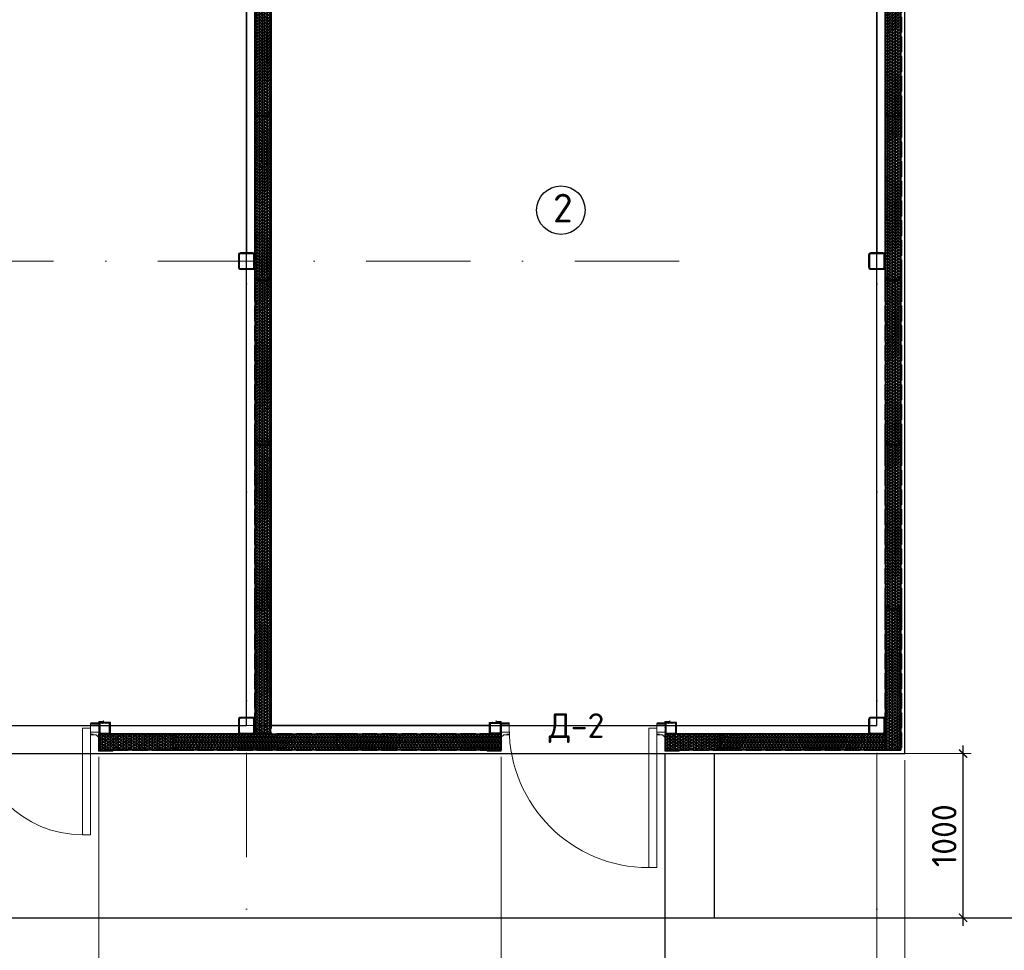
# Model space of a CAD drawing. Header units: millimetres. Extents: x 2842173 to 10151342, y -218675 to 375325.
# Tile 90 of 105: x 2941001 to 2952999, y 219812 to 231150. Entities that reach past the tile are written whole.
import ezdxf
from ezdxf.enums import TextEntityAlignment as Align

# ---------------------------------------------------------------- set-up
doc = ezdxf.new("R2010")
doc.units = ezdxf.units.MM
doc.linetypes.add('DASHDOTX2', pattern=[50.8, 25.4, -12.7, 0, -12.7])
doc.layers.get('Defpoints').update_dxf_attribs({"color": 255})
doc.layers.add('.', color=7, linetype='Continuous', lineweight=15)
doc.layers.add('Двери ArchiCAD_Ном_пера__3', color=7, linetype='Continuous', lineweight=18, true_color=0xff6600)
doc.layers.add('Линии_Ном._пера__8', color=7, linetype='Continuous', lineweight=15, true_color=0xa80f02)
doc.styles.add('geniso', font='geniso.shx', dxfattribs={"height": 250})
doc.styles.add('Islom', font='isocpeur.ttf')
doc.styles.add('ГОСТ300', font='isocpeur.ttf')
doc.styles.add('Оси', font='isocpeui.ttf')
doc.dimstyles.new('ГОСТ 50', dxfattribs={"dimtxt": 300, "dimasz": 100, "dimexe": 100, "dimexo": 80, "dimgap": 80, "dimtad": 1, "dimdec": 0, "dimlfac": 0.5, "dimtxsty": 'ГОСТ300', "dimblk": 'ARCHTICK', "dimcen": 50, "dimdle": 100, "dimadec": 0, "dimazin": 0, "dimtfac": 1, "dimtdec": 0, "dimtmove": 0, "dimatfit": 3, "dimldrblk": 'ARCHTICK', "dimfxl": 1, "dimlwe": 9, "dimarcsym": 0})
pattern_1 = [(0, (11262055.141, 930292.151), (0, 15.875), []), (60, (11262055.141, 930292.151), (-13.748153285, 7.9375), []), (120, (11262055.141, 930292.151), (-13.748153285, -7.9375), [])]

# ---------------------------------------------------------------- blocks, each defined once
blk = doc.blocks.new('100x100st')
at = {"layer": '.'}
h = blk.add_hatch(dxfattribs=at)
h.set_pattern_fill('ANSI38', color=256)
h.set_pattern_definition([(45, (2935867.633, 213515.1553), (-2.245064, 2.245064), []), (135, (2935867.633, 213515.1553), (-6.73519, 2.245064), [7.9375, -4.7625])])
h.paths.add_polyline_path([(2935954.1, 213615.2), (2935881.1, 213615.2, 0.414214), (2935867.6, 213601.7), (2935867.6, 213528.7, 0.414214), (2935881.1, 213515.2), (2935954.1, 213515.2, 0.414214), (2935967.6, 213528.7), (2935967.6, 213601.7, 0.414214)])
h.paths.add_polyline_path([(2935954.1, 213610.2, -0.414214), (2935962.6, 213601.7), (2935962.6, 213528.7, -0.414214), (2935954.1, 213520.2), (2935881.1, 213520.2, -0.414214), (2935872.6, 213528.7), (2935872.6, 213601.7, -0.414214), (2935881.1, 213610.2)], flags=16)
at = {"color": 0, "linetype": 'ByBlock', "lineweight": 30}
blk.add_lwpolyline([(2935881.1, 213515.2), (2935954.1, 213515.2, 0.414214), (2935967.6, 213528.7), (2935967.6, 213601.7, 0.414214), (2935954.1, 213615.2), (2935881.1, 213615.2, 0.414214), (2935867.6, 213601.7), (2935867.6, 213528.7, 0.414214), (2935881.1, 213515.2, 0.414214)], format="xyb", dxfattribs=at)
blk.add_lwpolyline([(2935881.1, 213520.2), (2935954.1, 213520.2, 0.414214), (2935962.6, 213528.7), (2935962.6, 213601.7, 0.414214), (2935954.1, 213610.2), (2935881.1, 213610.2, 0.414214), (2935872.6, 213601.7), (2935872.6, 213528.7, 0.414214)], format="xyb", close=True, dxfattribs=at)
blk = doc.blocks.new('1000X')
at = {"ltscale": 6}
h = blk.add_hatch(dxfattribs=at)
h.set_pattern_fill('NET3', color=5, scale=5, style=0)
h.set_pattern_definition(pattern_1)
h.paths.add_polyline_path([(11723784.4, 363939.8), (11723780.9, 363936.2), (11723760.9, 363936.2), (11723757.3, 363939.8), (11723664.4, 363939.8), (11723660.9, 363936.2), (11723640.9, 363936.2), (11723637.3, 363939.8), (11723544.4, 363939.8), (11723540.9, 363936.2), (11723520.9, 363936.2), (11723517.3, 363939.8), (11723424.4, 363939.8), (11723420.9, 363936.2), (11723400.9, 363936.2), (11723397.3, 363939.8), (11723271.1, 363939.8), (11723271.1, 363931.8), (11723291.5, 363928.1), (11723291.5, 363920.1), (11723271.1, 363920.1), (11723271.1, 363859.4), (11723291.5, 363859.4), (11723291.5, 363851.4), (11723271.1, 363847.8), (11723271.1, 363839.8), (11723397.3, 363839.8), (11723400.9, 363843.3), (11723420.9, 363843.3), (11723424.4, 363839.8), (11723517.3, 363839.8), (11723520.9, 363843.3), (11723540.9, 363843.3), (11723544.4, 363839.8), (11723637.3, 363839.8), (11723640.9, 363843.3), (11723660.9, 363843.3), (11723664.4, 363839.8), (11723757.3, 363839.8), (11723760.9, 363843.3), (11723780.9, 363843.3), (11723784.4, 363839.8), (11723877.3, 363839.8), (11723880.9, 363843.3), (11723900.9, 363843.3), (11723904.4, 363839.8), (11723997.3, 363839.8), (11724000.9, 363843.3), (11724020.9, 363843.3), (11724024.4, 363839.8), (11724117.3, 363839.8), (11724120.9, 363843.3), (11724140.9, 363843.3), (11724144.4, 363839.8), (11724270.9, 363839.8), (11724270.9, 363847.8), (11724270.9, 363851.4), (11724270.9, 363859.4), (11724270.9, 363920.1), (11724270.9, 363928.1), (11724270.9, 363931.8), (11724270.9, 363939.8), (11724144.4, 363939.8), (11724140.9, 363936.2), (11724120.9, 363936.2), (11724117.3, 363939.8), (11724024.4, 363939.8), (11724020.9, 363936.2), (11724000.9, 363936.2), (11723997.3, 363939.8), (11723904.4, 363939.8), (11723900.9, 363936.2), (11723880.9, 363936.2), (11723877.3, 363939.8)])
at = {"color": 5, "lineweight": 35, "ltscale": 6}
blk.add_lwpolyline([(11723271.1, 363939.8), (11723397.3, 363939.8), (11723400.9, 363936.2), (11723420.9, 363936.2), (11723424.4, 363939.8), (11723517.3, 363939.8), (11723520.9, 363936.2), (11723540.9, 363936.2), (11723544.4, 363939.8), (11723637.3, 363939.8), (11723640.9, 363936.2), (11723660.9, 363936.2), (11723664.4, 363939.8), (11723757.3, 363939.8), (11723760.9, 363936.2), (11723780.9, 363936.2), (11723784.4, 363939.8), (11723877.3, 363939.8), (11723880.9, 363936.2), (11723900.9, 363936.2), (11723904.4, 363939.8), (11723997.3, 363939.8), (11724000.9, 363936.2), (11724020.9, 363936.2), (11724024.4, 363939.8), (11724117.3, 363939.8), (11724120.9, 363936.2), (11724140.9, 363936.2), (11724144.4, 363939.8), (11724270.9, 363939.8), (11724270.9, 363931.8), (11724270.9, 363928.1), (11724270.9, 363920.1), (11724270.9, 363920.1), (11724270.9, 363859.4), (11724270.9, 363859.4), (11724270.9, 363851.4), (11724270.9, 363847.8), (11724270.9, 363839.8), (11724144.4, 363839.8), (11724140.9, 363843.3), (11724120.9, 363843.3), (11724117.3, 363839.8), (11724024.4, 363839.8), (11724020.9, 363843.3), (11724000.9, 363843.3), (11723997.3, 363839.8), (11723904.4, 363839.8), (11723900.9, 363843.3), (11723880.9, 363843.3), (11723877.3, 363839.8), (11723784.4, 363839.8), (11723780.9, 363843.3), (11723760.9, 363843.3), (11723757.3, 363839.8), (11723664.4, 363839.8), (11723660.9, 363843.3), (11723640.9, 363843.3), (11723637.3, 363839.8), (11723544.4, 363839.8), (11723540.9, 363843.3), (11723520.9, 363843.3), (11723517.3, 363839.8), (11723424.4, 363839.8), (11723420.9, 363843.3), (11723400.9, 363843.3), (11723397.3, 363839.8), (11723271.1, 363839.8), (11723271.1, 363847.8), (11723291.5, 363851.4), (11723291.5, 363859.4), (11723271.1, 363859.4), (11723271.1, 363920.1), (11723291.5, 363920.1), (11723291.5, 363928.1), (11723271.1, 363931.8), (11723271.1, 363939.8)], dxfattribs=at)
blk = doc.blocks.new('hgf')
at = {"ltscale": 6}
h = blk.add_hatch(dxfattribs=at)
h.set_pattern_fill('NET3', color=5, scale=5, style=0)
h.set_pattern_definition(pattern_1)
h.paths.add_polyline_path([(2935767.6, 221211.6), (2935767.6, 221118.7), (2935778.7, 221118.7), (2935782.3, 221115.2), (2935875.2, 221115.2), (2935878.7, 221118.7), (2935898.7, 221118.7), (2935902.3, 221115.2), (2935995.2, 221115.2), (2935998.7, 221118.7), (2936018.7, 221118.7), (2936022.3, 221115.2), (2936115.2, 221115.2), (2936118.7, 221118.7), (2936138.7, 221118.7), (2936142.3, 221115.2), (2936235.2, 221115.2), (2936238.7, 221118.7), (2936258.7, 221118.7), (2936262.3, 221115.2), (2936355.2, 221115.2), (2936358.7, 221118.7), (2936378.7, 221118.7), (2936382.3, 221115.2), (2936475.2, 221115.2), (2936478.7, 221118.7), (2936498.7, 221118.7), (2936502.3, 221115.2), (2936628.7, 221115.2), (2936628.7, 221215.2), (2936502.3, 221215.2), (2936498.7, 221211.6), (2936478.7, 221211.6), (2936475.2, 221215.2), (2936382.3, 221215.2), (2936378.7, 221211.6), (2936358.7, 221211.6), (2936355.2, 221215.2), (2936262.3, 221215.2), (2936258.7, 221211.6), (2936238.7, 221211.6), (2936235.2, 221215.2), (2936142.3, 221215.2), (2936138.7, 221211.6), (2936118.7, 221211.6), (2936115.2, 221215.2), (2936022.3, 221215.2), (2936018.7, 221211.6), (2935998.7, 221211.6), (2935995.2, 221215.2), (2935902.3, 221215.2), (2935898.7, 221211.6), (2935878.7, 221211.6), (2935875.2, 221215.2), (2935782.3, 221215.2), (2935778.7, 221211.6)])
at = {"color": 5, "lineweight": 35, "ltscale": 6}
blk.add_lwpolyline([(2935767.6, 221118.7), (2935778.7, 221118.7), (2935782.3, 221115.2), (2935875.2, 221115.2), (2935878.7, 221118.7), (2935898.7, 221118.7), (2935902.3, 221115.2), (2935995.2, 221115.2), (2935998.7, 221118.7), (2936018.7, 221118.7), (2936022.3, 221115.2), (2936115.2, 221115.2), (2936118.7, 221118.7), (2936138.7, 221118.7), (2936142.3, 221115.2), (2936235.2, 221115.2), (2936238.7, 221118.7), (2936258.7, 221118.7), (2936262.3, 221115.2), (2936355.2, 221115.2), (2936358.7, 221118.7), (2936378.7, 221118.7), (2936382.3, 221115.2), (2936475.2, 221115.2), (2936478.7, 221118.7), (2936498.7, 221118.7), (2936502.3, 221115.2), (2936628.7, 221115.2), (2936628.7, 221123.2), (2936628.7, 221126.8), (2936628.7, 221134.8), (2936628.7, 221134.8), (2936628.7, 221195.5), (2936628.7, 221195.5), (2936628.7, 221203.5), (2936628.7, 221207.2), (2936628.7, 221215.2), (2936502.3, 221215.2), (2936498.7, 221211.6), (2936478.7, 221211.6), (2936475.2, 221215.2), (2936382.3, 221215.2), (2936378.7, 221211.6), (2936358.7, 221211.6), (2936355.2, 221215.2), (2936262.3, 221215.2), (2936258.7, 221211.6), (2936238.7, 221211.6), (2936235.2, 221215.2), (2936142.3, 221215.2), (2936138.7, 221211.6), (2936118.7, 221211.6), (2936115.2, 221215.2), (2936022.3, 221215.2), (2936018.7, 221211.6), (2935998.7, 221211.6), (2935995.2, 221215.2), (2935902.3, 221215.2), (2935898.7, 221211.6), (2935878.7, 221211.6), (2935875.2, 221215.2), (2935782.3, 221215.2), (2935778.7, 221211.6), (2935767.6, 221211.6), (2935767.6, 221118.7)], dxfattribs=at)
blk = doc.blocks.new('sdf')
at = {"ltscale": 6}
h = blk.add_hatch(dxfattribs=at)
h.set_pattern_fill('NET3', color=5, scale=5, style=0)
h.set_pattern_definition([(0, (2451590.319, 808502.667), (0, 15.875), []), (60, (2451590.319, 808502.667), (-13.7481533, 7.9375), []), (120, (2451590.319, 808502.667), (-13.7481533, -7.9375), [])])
h.paths.add_polyline_path([(2936225, 214854.9), (2936125, 214854.9), (2936125, 214829.1), (2936128.6, 214825.6), (2936128.6, 214805.6), (2936125, 214802), (2936125, 214709.1), (2936128.6, 214705.6), (2936128.6, 214685.6), (2936125, 214682), (2936125, 214589.1), (2936128.6, 214585.6), (2936128.6, 214565.6), (2936125, 214562), (2936125, 214515), (2936225, 214515), (2936225, 214562), (2936221.5, 214565.6), (2936221.5, 214585.6), (2936225, 214589.1), (2936225, 214682), (2936221.5, 214685.6), (2936221.5, 214705.6), (2936225, 214709.1), (2936225, 214802), (2936221.5, 214805.6), (2936221.5, 214825.6), (2936225, 214829.1)])
at = {"color": 5, "lineweight": 35, "ltscale": 6}
blk.add_lwpolyline([(2936125, 214854.9), (2936125, 214829.1), (2936128.6, 214825.6), (2936128.6, 214805.6), (2936125, 214802), (2936125, 214709.1), (2936128.6, 214705.6), (2936128.6, 214685.6), (2936125, 214682), (2936125, 214589.1), (2936128.6, 214585.6), (2936128.6, 214565.6), (2936125, 214562), (2936125, 214515), (2936225, 214515), (2936225, 214562), (2936221.5, 214565.6), (2936221.5, 214585.6), (2936225, 214589.1), (2936225, 214682), (2936221.5, 214685.6), (2936221.5, 214705.6), (2936225, 214709.1), (2936225, 214802), (2936221.5, 214805.6), (2936221.5, 214825.6), (2936225, 214829.1), (2936225, 214854.9), (2936125, 214854.9)], dxfattribs=at)
blk = doc.blocks.new('erghj')
at = {"ltscale": 6}
h = blk.add_hatch(dxfattribs=at)
h.set_pattern_fill('NET3', color=5, scale=5, style=0)
h.set_pattern_definition(pattern_1)
h.paths.add_polyline_path([(2936582.8, 218305.1), (2936482.8, 218305.1), (2936482.8, 218248.1), (2936486.4, 218244.5), (2936486.4, 218224.5), (2936482.8, 218221), (2936482.8, 218128.1), (2936486.4, 218124.5), (2936486.4, 218104.5), (2936482.8, 218101), (2936482.8, 218008.1), (2936486.4, 218004.5), (2936486.4, 217984.5), (2936482.8, 217981), (2936482.8, 217854.5), (2936582.8, 217854.5), (2936582.8, 217981), (2936579.3, 217984.5), (2936579.3, 218004.5), (2936582.8, 218008.1), (2936582.8, 218101), (2936579.3, 218104.5), (2936579.3, 218124.5), (2936582.8, 218128.1), (2936582.8, 218221), (2936579.3, 218224.5), (2936579.3, 218244.5), (2936582.8, 218248.1)])
at = {"color": 5, "lineweight": 35, "ltscale": 6}
blk.add_lwpolyline([(2936482.8, 218305.1), (2936482.8, 218248.1), (2936486.4, 218244.5), (2936486.4, 218224.5), (2936482.8, 218221), (2936482.8, 218128.1), (2936486.4, 218124.5), (2936486.4, 218104.5), (2936482.8, 218101), (2936482.8, 218008.1), (2936486.4, 218004.5), (2936486.4, 217984.5), (2936482.8, 217981), (2936482.8, 217854.5), (2936490.8, 217854.5), (2936494.5, 217854.5), (2936502.5, 217854.5), (2936502.5, 217854.5), (2936563.2, 217854.5), (2936563.2, 217854.5), (2936571.2, 217854.5), (2936574.8, 217854.5), (2936582.8, 217854.5), (2936582.8, 217981), (2936579.3, 217984.5), (2936579.3, 218004.5), (2936582.8, 218008.1), (2936582.8, 218101), (2936579.3, 218104.5), (2936579.3, 218124.5), (2936582.8, 218128.1), (2936582.8, 218221), (2936579.3, 218224.5), (2936579.3, 218244.5), (2936582.8, 218248.1), (2936582.8, 218305.1), (2936482.8, 218305.1)], dxfattribs=at)
blk = doc.blocks.new('ewretrykhjk')
at = {"ltscale": 6}
h = blk.add_hatch(dxfattribs=at)
h.set_pattern_fill('NET3', color=5, scale=5, style=0)
h.set_pattern_definition([(0, (11261073.56, 926432.168), (0, 15.875), []), (60, (11261073.56, 926432.168), (-13.748153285, 7.9375), []), (120, (11261073.56, 926432.168), (-13.748153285, -7.9375), [])])
h.paths.add_polyline_path([(2934886.1, 217355.2), (2934886.1, 217255.2), (2934893.6, 217255.2), (2934897.2, 217258.7), (2934917.2, 217258.7), (2934920.7, 217255.2), (2935013.6, 217255.2), (2935017.2, 217258.7), (2935037.2, 217258.7), (2935040.7, 217255.2), (2935133.6, 217255.2), (2935137.2, 217258.7), (2935157.2, 217258.7), (2935160.7, 217255.2), (2935253.6, 217255.2), (2935257.2, 217258.7), (2935277.2, 217258.7), (2935280.7, 217255.2), (2935373.6, 217255.2), (2935377.2, 217258.7), (2935397.2, 217258.7), (2935400.7, 217255.2), (2935493.6, 217255.2), (2935497.2, 217258.7), (2935517.2, 217258.7), (2935520.7, 217255.2), (2935647.2, 217255.2), (2935647.2, 217355.2), (2935520.7, 217355.2), (2935517.2, 217351.6), (2935497.2, 217351.6), (2935493.6, 217355.2), (2935400.7, 217355.2), (2935397.2, 217351.6), (2935377.2, 217351.6), (2935373.6, 217355.2), (2935280.7, 217355.2), (2935277.2, 217351.6), (2935257.2, 217351.6), (2935253.6, 217355.2), (2935160.7, 217355.2), (2935157.2, 217351.6), (2935137.2, 217351.6), (2935133.6, 217355.2), (2935040.7, 217355.2), (2935037.2, 217351.6), (2935017.2, 217351.6), (2935013.6, 217355.2), (2934920.7, 217355.2), (2934917.2, 217351.6), (2934897.2, 217351.6), (2934893.6, 217355.2)])
at = {"color": 5, "lineweight": 35, "ltscale": 6}
blk.add_lwpolyline([(2934886.1, 217255.2), (2934893.6, 217255.2), (2934897.2, 217258.7), (2934917.2, 217258.7), (2934920.7, 217255.2), (2935013.6, 217255.2), (2935017.2, 217258.7), (2935037.2, 217258.7), (2935040.7, 217255.2), (2935133.6, 217255.2), (2935137.2, 217258.7), (2935157.2, 217258.7), (2935160.7, 217255.2), (2935253.6, 217255.2), (2935257.2, 217258.7), (2935277.2, 217258.7), (2935280.7, 217255.2), (2935373.6, 217255.2), (2935377.2, 217258.7), (2935397.2, 217258.7), (2935400.7, 217255.2), (2935493.6, 217255.2), (2935497.2, 217258.7), (2935517.2, 217258.7), (2935520.7, 217255.2), (2935647.2, 217255.2), (2935647.2, 217263.2), (2935647.2, 217266.8), (2935647.2, 217274.8), (2935647.2, 217274.8), (2935647.2, 217335.5), (2935647.2, 217335.5), (2935647.2, 217343.5), (2935647.2, 217347.2), (2935647.2, 217355.2), (2935520.7, 217355.2), (2935517.2, 217351.6), (2935497.2, 217351.6), (2935493.6, 217355.2), (2935400.7, 217355.2), (2935397.2, 217351.6), (2935377.2, 217351.6), (2935373.6, 217355.2), (2935280.7, 217355.2), (2935277.2, 217351.6), (2935257.2, 217351.6), (2935253.6, 217355.2), (2935160.7, 217355.2), (2935157.2, 217351.6), (2935137.2, 217351.6), (2935133.6, 217355.2), (2935040.7, 217355.2), (2935037.2, 217351.6), (2935017.2, 217351.6), (2935013.6, 217355.2), (2934920.7, 217355.2), (2934917.2, 217351.6), (2934897.2, 217351.6), (2934893.6, 217355.2), (2934886.1, 217355.2), (2934886.1, 217255.2)], dxfattribs=at)
blk = doc.blocks.new('ret')
at = {"layer": 'Линии_Ном._пера__8', "color": 14, "linetype": 'Continuous', "lineweight": 15, "true_color": 0xa80f02}
for p, q in [((1393333.9, -384960.6), (1393333.9, -384970.4)), ((1393333.9, -384970.4), (1393381.1, -384970.4)), ((1393334.8, -384959.6), (1393334.8, -384969.5)), ((1393334.8, -384969.5), (1393381.1, -384969.5)), ((1393381.1, -384973.8), (1393368.5, -384973.8)), ((1393368.5, -384973.8), (1393368.5, -384974.8)), ((1393368.5, -384974.8), (1393381.1, -384974.8)), ((1393350.3, -385041.7), (1393334.7, -385055.7)), ((1393334.7, -385055.7), (1393350.3, -385041.7)), ((1393335.4, -385056.7), (1393351, -385042.7)), ((1393350.3, -385041.7), (1393380.9, -385041.7)), ((1393351, -385042.7), (1393380.9, -385042.7)), ((1393368.3, -385038.3), (1393368.3, -385037.4)), ((1393368.3, -385037.4), (1393380.9, -385037.4)), ((1393380.9, -385038.3), (1393368.3, -385038.3)), ((1393251.9, -385136.9), (1393264.4, -385136.9)), ((1393251.9, -385137.8), (1393264.4, -385137.8)), ((1393264.4, -385136.9), (1393264.4, -385137.8))]:
    blk.add_line(p, q, dxfattribs=at)
for points in [[(1393334.8, -384959.6), (1393314.8, -384959.6), (1393303.3, -384956.2), (1393310, -384962.2)], [(1393333.9, -384960.6), (1393314.5, -384960.6), (1393307.3, -384958.4), (1393310.7, -384961.5)], [(1393310, -384962.2), (1393310.7, -384961.5)]]:
    blk.add_lwpolyline(points, dxfattribs=at)
for points in [[(1393334.7, -385055.7), (1393334.7, -385135.2, -0.414214), (1393328.7, -385141.2), (1393251.9, -385141.2)], [(1393335.7, -385055.7), (1393335.7, -385136.2, -0.414214), (1393329.7, -385142.2), (1393251.9, -385142.2)]]:
    blk.add_lwpolyline(points, format="xyb", dxfattribs=at)
for centre, radius, start, end in [((1393381.1, -384972.1), 2.66, 270.20935, 90.1709), ((1393381.1, -384972.1), 1.69, 270.81419, 89.18581), ((1393380.9, -385040), 2.66, 269.8291, 89.79065), ((1393380.9, -385040), 1.69, 270.70772, 89.18581), ((1393251.9, -385139.5), 2.66, 90.20935, 270.1709), ((1393251.9, -385139.5), 1.69, 90.81419, 269.29228)]:
    blk.add_arc(centre, radius, start, end, dxfattribs=at)
blk = doc.blocks.new('S60X100')
at = {"layer": '.', "linetype": 'ByBlock', "lineweight": 25, "ltscale": 50, "transparency": 33554684}
h = blk.add_hatch(dxfattribs=at)
h.set_pattern_fill('CORK', color=0, angle=45)
h.set_pattern_definition([(45, (-4352.027, 6979.1657), (-2.24506403, 2.24506403), []), (180, (-4349.782, 6979.166), (-9e-16, -8.98026), [4.49013, -4.49013]), (180, (-4349.221, 6979.727), (-9e-16, -8.98026), [4.49013, -4.49013]), (180, (-4348.659, 6980.288), (-9e-16, -8.98026), [4.49013, -4.49013])])
h.paths.add_polyline_path([(1400103.8, -385118), (1400033.8, -385118), (1400033.8, -385188), (1400103.8, -385188)])
h.paths.add_polyline_path([(1400098.8, -385123), (1400098.8, -385183), (1400038.8, -385183), (1400038.8, -385123)], flags=16)
at = {"color": 250, "linetype": 'Continuous', "lineweight": 30, "ltscale": 15}
for points in [[(1400103.8, -385118), (1400033.8, -385118), (1400033.8, -385188), (1400103.8, -385188)], [(1400098.8, -385123), (1400038.8, -385123), (1400038.8, -385183), (1400098.8, -385183)]]:
    blk.add_lwpolyline(points, close=True, dxfattribs=at)
blk = doc.blocks.new('*U147')
at = {"ltscale": 2}
for p, q in [((900, 0), (900, -850)), ((950, 0), (900, 0)), ((950, 0), (950, -850)), ((900, -850), (950, -850))]:
    blk.add_line(p, q, dxfattribs=at)
for points in [[(0, -25), (50, -25), (50, 25), (0, 25)], [(950, -25), (1000, -25), (1000, 25), (950, 25)]]:
    blk.add_lwpolyline(points, close=True, dxfattribs=at)
blk.add_arc((900, 0), 850, 180, 270, dxfattribs=at)
blk = doc.blocks.new('*U150')
at = {"ltscale": 2}
for p, q in [((50, 0), (50, 650)), ((100, 650), (50, 650)), ((100, 0), (100, 650)), ((1400, 0), (1400, 650)), ((1400, 650), (1450, 650)), ((1450, 0), (1450, 650)), ((1450, 0), (1400, 0)), ((100, 0), (50, 0))]:
    blk.add_line(p, q, dxfattribs=at)
for points in [[(0, 25), (50, 25), (50, -25), (0, -25)], [(1450, 25), (1500, 25), (1500, -25), (1450, -25)]]:
    blk.add_lwpolyline(points, close=True, dxfattribs=at)
for centre, start, end in [((100, 0), 0.00133, 90.00133), ((1400, 0), 90.00133, 180.00133)]:
    blk.add_arc(centre, 650, start, end, dxfattribs=at)
blk = doc.blocks.new('*U152')
at = {"color": 0, "linetype": 'DASHDOTX2', "lineweight": -2, "ltscale": 50}
blk.add_line((0, 1209), (0, 17894), dxfattribs=at)
at = {"style": 'Оси'}
blk.add_attdef('OS1', text='', height=450, rotation=90, dxfattribs=at).set_placement((0, -44), align=Align.MIDDLE_CENTER)
blk = doc.blocks.new('*U154')
at = {"color": 0, "linetype": 'DASHDOTX2', "lineweight": -2, "ltscale": 50}
blk.add_line((0, 1209), (0, 16299), dxfattribs=at)
at = {"color": 0, "linetype": 'DASHDOTX2', "lineweight": -2, "ltscale": 30}
blk.add_lwpolyline([(0, 400), (0, 1209)], dxfattribs=at)
at = {"color": 0, "linetype": 'Continuous', "lineweight": -2}
blk.add_circle((0, 0), 400, dxfattribs=at)
at = {"style": 'Оси'}
blk.add_attdef('OS1', text='', height=450, dxfattribs=at).set_placement((-44, 0), align=Align.MIDDLE_CENTER)
blk = doc.blocks.new('*U151')
at = {"color": 0, "linetype": 'DASHDOTX2', "lineweight": -2, "ltscale": 50}
blk.add_line((0, 1209), (0, 16286), dxfattribs=at)
at = {"color": 0, "linetype": 'DASHDOTX2', "lineweight": -2, "ltscale": 30}
blk.add_lwpolyline([(0, 400), (0, 1209)], dxfattribs=at)
at = {"color": 0, "linetype": 'Continuous', "lineweight": -2}
blk.add_circle((0, 0), 400, dxfattribs=at)
at = {"style": 'Оси'}
blk.add_attdef('OS1', text='', height=450, dxfattribs=at).set_placement((-44, 0), align=Align.MIDDLE_CENTER)
blk = doc.blocks.new('_ArchTick')
at = {"color": 0, "linetype": 'ByBlock', "const_width": 0.15}
blk.add_lwpolyline([(-0.5, -0.5), (0.5, 0.5)], dxfattribs=at)
blk = doc.blocks.new('*D440')
at = {"color": 0, "lineweight": 9, "transparency": 16777216}
for p, q in [((2938966, 222169), (2938966, 217715)), ((2941966, 222169), (2941966, 217715))]:
    blk.add_line(p, q, dxfattribs=at)
at = {"color": 0, "lineweight": -2, "transparency": 16777216}
blk.add_line((2938866, 217815), (2942066, 217815), dxfattribs=at)
at = {"layer": 'Defpoints', "color": 0, "transparency": 16777216}
for p in [(2938966, 222249), (2941966, 222249), (2941966, 217815)]:
    blk.add_point(p, dxfattribs=at)
at = {"color": 0, "lineweight": -2, "transparency": 16777216, "xscale": 100, "yscale": 100, "zscale": 100, "rotation": 180}
blk.add_blockref('_ArchTick', (2938966, 217815), dxfattribs=at)
at = {"color": 0, "lineweight": -2, "transparency": 16777216, "xscale": 100, "yscale": 100, "zscale": 100}
blk.add_blockref('_ArchTick', (2941966, 217815), dxfattribs=at)
at = {"color": 0, "transparency": 16777216, "insert": (2940466, 218045), "char_height": 300, "attachment_point": 5, "style": 'ГОСТ300'}
blk.add_mtext('1500', dxfattribs=at)
blk = doc.blocks.new('*D441')
at = {"color": 0, "lineweight": 9, "transparency": 16777216}
for p, q in [((2941966, 222169), (2941966, 217715)), ((2946866, 222169), (2946866, 217715))]:
    blk.add_line(p, q, dxfattribs=at)
at = {"color": 0, "lineweight": -2, "transparency": 16777216}
blk.add_line((2941866, 217815), (2946966, 217815), dxfattribs=at)
at = {"layer": 'Defpoints', "color": 0, "transparency": 16777216}
for p in [(2941966, 222249), (2946866, 222249), (2946866, 217815)]:
    blk.add_point(p, dxfattribs=at)
at = {"color": 0, "lineweight": -2, "transparency": 16777216, "xscale": 100, "yscale": 100, "zscale": 100, "rotation": 180}
blk.add_blockref('_ArchTick', (2941966, 217815), dxfattribs=at)
at = {"color": 0, "lineweight": -2, "transparency": 16777216, "xscale": 100, "yscale": 100, "zscale": 100}
blk.add_blockref('_ArchTick', (2946866, 217815), dxfattribs=at)
at = {"color": 0, "transparency": 16777216, "insert": (2944416, 218045), "char_height": 300, "attachment_point": 5, "style": 'ГОСТ300'}
blk.add_mtext('2450', dxfattribs=at)
blk = doc.blocks.new('*D442')
at = {"color": 0, "lineweight": 9, "transparency": 16777216}
for p, q in [((2946866, 222169), (2946866, 217715)), ((2948866, 222169), (2948866, 217715))]:
    blk.add_line(p, q, dxfattribs=at)
at = {"color": 0, "lineweight": -2, "transparency": 16777216}
blk.add_line((2946766, 217815), (2948966, 217815), dxfattribs=at)
at = {"layer": 'Defpoints', "color": 0, "transparency": 16777216}
for p in [(2946866, 222249), (2948866, 222249), (2948866, 217815)]:
    blk.add_point(p, dxfattribs=at)
at = {"color": 0, "lineweight": -2, "transparency": 16777216, "xscale": 100, "yscale": 100, "zscale": 100, "rotation": 180}
blk.add_blockref('_ArchTick', (2946866, 217815), dxfattribs=at)
at = {"color": 0, "lineweight": -2, "transparency": 16777216, "xscale": 100, "yscale": 100, "zscale": 100}
blk.add_blockref('_ArchTick', (2948866, 217815), dxfattribs=at)
at = {"color": 0, "transparency": 16777216, "insert": (2947866, 218045), "char_height": 300, "attachment_point": 5, "style": 'ГОСТ300'}
blk.add_mtext('1000', dxfattribs=at)
blk = doc.blocks.new('*D443')
at = {"color": 0, "lineweight": 9, "transparency": 16777216}
for p, q in [((2948866, 222169), (2948866, 217715)), ((2951446, 222129), (2951446, 217715))]:
    blk.add_line(p, q, dxfattribs=at)
at = {"color": 0, "lineweight": -2, "transparency": 16777216}
blk.add_line((2948766, 217815), (2951546, 217815), dxfattribs=at)
at = {"layer": 'Defpoints', "color": 0, "transparency": 16777216}
for p in [(2948866, 222249), (2951446, 222209), (2951446, 217815)]:
    blk.add_point(p, dxfattribs=at)
at = {"color": 0, "lineweight": -2, "transparency": 16777216, "xscale": 100, "yscale": 100, "zscale": 100, "rotation": 180}
blk.add_blockref('_ArchTick', (2948866, 217815), dxfattribs=at)
at = {"color": 0, "lineweight": -2, "transparency": 16777216, "xscale": 100, "yscale": 100, "zscale": 100}
blk.add_blockref('_ArchTick', (2951446, 217815), dxfattribs=at)
at = {"color": 0, "transparency": 16777216, "insert": (2950156, 218045), "char_height": 300, "attachment_point": 5, "style": 'ГОСТ300'}
blk.add_mtext('1290', dxfattribs=at)
blk = doc.blocks.new('*D445')
at = {"color": 0, "lineweight": 9, "transparency": 16777216}
for p, q in [((2949546, 222209), (2952596, 222209)), ((2949546, 220209), (2952596, 220209))]:
    blk.add_line(p, q, dxfattribs=at)
at = {"color": 0, "lineweight": -2, "transparency": 16777216}
blk.add_line((2952496, 220109), (2952496, 222309), dxfattribs=at)
at = {"layer": 'Defpoints', "color": 0, "transparency": 16777216}
for p in [(2949466, 222209), (2952496, 222209), (2949466, 220209)]:
    blk.add_point(p, dxfattribs=at)
at = {"color": 0, "lineweight": -2, "transparency": 16777216, "xscale": 100, "yscale": 100, "zscale": 100}
for p, rotation in [((2952496, 222209), 90), ((2952496, 220209), 270)]:
    blk.add_blockref('_ArchTick', p, dxfattribs=dict(at, rotation=rotation))
at = {"color": 0, "transparency": 16777216, "insert": (2952266, 221209), "char_height": 300, "attachment_point": 5, "rotation": 90, "style": 'ГОСТ300'}
blk.add_mtext('1000', dxfattribs=at)
blk = doc.blocks.new('*D446')
at = {"color": 0, "lineweight": 9, "transparency": 16777216}
for p, q in [((2951786, 222129), (2951786, 216442)), ((2949466, 217152), (2949466, 216442))]:
    blk.add_line(p, q, dxfattribs=at)
at = {"color": 0, "lineweight": -2, "transparency": 16777216}
blk.add_line((2949366, 216542), (2951886, 216542), dxfattribs=at)
at = {"layer": 'Defpoints', "color": 0, "transparency": 16777216}
for p in [(2951786, 222209), (2949466, 217232), (2951786, 216542)]:
    blk.add_point(p, dxfattribs=at)
at = {"color": 0, "lineweight": -2, "transparency": 16777216, "xscale": 100, "yscale": 100, "zscale": 100, "rotation": 180}
blk.add_blockref('_ArchTick', (2949466, 216542), dxfattribs=at)
at = {"color": 0, "lineweight": -2, "transparency": 16777216, "xscale": 100, "yscale": 100, "zscale": 100}
blk.add_blockref('_ArchTick', (2951786, 216542), dxfattribs=at)
at = {"color": 0, "transparency": 16777216, "insert": (2950626, 216772), "char_height": 300, "attachment_point": 5, "style": 'ГОСТ300'}
blk.add_mtext('1160', dxfattribs=at)

msp = doc.modelspace()

# ---------------------------------------------------------------- linework, layer by layer
for p, q in [((2948865.987, 217231.639), (2948865.987, 222209.404)), ((2949465.987, 220209.404), (2949465.987, 222209.404)), ((2938365.587, 220209.404), (2949465.987, 220209.404))]:
    msp.add_line(p, q)
for points in [[(2953785.519, 220209.404), (2953785.519, 236209.618), (2934105.523, 236209.618), (2934105.523, 220209.404)], [(2951785.519, 222209.404), (2951785.519, 234209.618), (2936105.523, 234209.618), (2936105.523, 222209.404)], [(2943765.494, 222549.404), (2943765.494, 233869.618), (2936445.523, 233869.618), (2936445.523, 222549.404)], [(2951445.526, 222549.503), (2951445.526, 233869.717), (2944065.487, 233869.618), (2944065.487, 222549.404)]]:
    msp.add_lwpolyline(points, close=True)
at = {"lineweight": 30, "ltscale": 15}
for points in [[(2943765.429, 233769.618), (2943765.429, 228309.574), (2943865.429, 228309.574), (2943865.429, 233769.618)], [(2951445.519, 233769.618), (2951445.519, 228309.574), (2951545.519, 228309.574), (2951545.519, 233769.618)], [(2943765.429, 222649.404), (2943765.429, 228109.574), (2943865.429, 228109.574), (2943865.429, 222649.404)], [(2951445.519, 222649.404), (2951445.519, 228109.574), (2951545.519, 228109.574), (2951545.519, 222649.404)], [(2943665.487, 222449.404), (2942105.586, 222449.404), (2942105.586, 222549.404), (2943665.487, 222549.404)], [(2943865.487, 222449.407), (2946725.987, 222449.407), (2946725.987, 222549.407), (2943865.487, 222549.407)], [(2951345.519, 222449.404), (2949005.987, 222449.404), (2949005.987, 222549.404), (2951345.519, 222549.404)]]:
    msp.add_lwpolyline(points, close=True, dxfattribs=at)
msp.add_circle((2947595.664, 228830.08), 295.563)

# ---------------------------------------------------------------- block references
at = {"color": 6, "lineweight": 30, "xscale": -2, "yscale": 2, "zscale": 2}
for p, rotation in [((2216185.953, -23216571.696), 270), ((2223865.985, -23216571.696), 270), ((2216185.953, -23218571.296), 270), ((2223865.985, -23218571.296), 270), ((2216185.953, -23220570.896), 270), ((2223865.985, -23220570.896), 270), ((2216185.953, -23222570.496), 270), ((2223865.985, -23222570.496), 270), ((-20503675.326, 950128.936), 180), ((-20501675.726, 950128.929), 180), ((-20496996.195, 950128.936), 180)]:
    msp.add_blockref('1000X', p, dxfattribs=dict(at, rotation=rotation))
at = {"color": 248, "lineweight": 9, "true_color": 0x641213}
for name, p, values in [('*U154', (2943765.494, 214658.602), {'OS1': '2'}), ('*U151', (2951445.526, 214658.602), {'OS1': '3'})]:
    msp.add_blockref(name, p, dxfattribs=at).add_auto_attribs(values)
at = {"color": 248, "lineweight": 9, "true_color": 0x641213, "rotation": 270}
for p in [(2931315.217, 228209.61), (2931315.217, 222549.44)]:
    msp.add_blockref('*U152', p, dxfattribs=at)
at = {"xscale": 2, "yscale": 2, "zscale": 2, "rotation": 90}
for name, p in [('100x100st', (3370895.74, -5643625.692)), ('100x100st', (3378575.83, -5643625.692)), ('ewretrykhjk', (3378575.83, -5647322.701)), ('hgf', (3393975.826, -5649285.862)), ('100x100st', (3370895.798, -5649285.862)), ('100x100st', (3378575.83, -5649285.862)), ('erghj', (3378575.83, -5650716.272)), ('sdf', (3378575.83, -5650000.641))]:
    msp.add_blockref(name, p, dxfattribs=at)
at = {"color": 0, "linetype": 'ByBlock', "lineweight": 25, "yscale": 2, "zscale": 2}
for name, p, xscale in [('ret', (5728633.296, 992521.187), -2), ('S60X100', (141898.028, 992825.346), 2), ('ret', (160198.278, 992521.19), 2), ('S60X100', (5746933.546, 992825.349), -2), ('ret', (5735533.697, 992521.187), -2), ('S60X100', (148798.429, 992825.346), 2)]:
    msp.add_blockref(name, p, dxfattribs=dict(at, xscale=xscale))
at = {"layer": 'Двери ArchiCAD_Ном_пера__3', "color": 1, "linetype": 'Continuous', "yscale": 2, "zscale": 2}
for name, p, xscale, rotation in [('*U150', (2938965.586, 222519.369), -2, 180.0013290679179), ('*U147', (2946865.987, 222519.446), 2, 359.9986709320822)]:
    msp.add_blockref(name, p, dxfattribs=dict(at, xscale=xscale, rotation=rotation))

# ---------------------------------------------------------------- texts
at = {"insert": (2947499.997, 228680.08), "char_height": 350, "width": 248.5, "attachment_point": 7, "style": 'Islom'}
msp.add_mtext('2', dxfattribs=at)
at = {"color": 6, "insert": (2947785.586, 222519.374), "char_height": 300, "width": 816.15361, "attachment_point": 5, "style": 'geniso'}
msp.add_mtext('\\A1;{\\fISOCPEUR|b0|i0|c204|p34;Д-\\fISOCPEUR|b0|i0|c0|p34;2}', dxfattribs=at)

# ---------------------------------------------------------------- dimensions: what is measured, and where the dimension line sits
for base, p1, p2, picture, middle in [((2941965.586, 217814.503), (2938965.587, 222249.401), (2941965.586, 222249.404), '*D440', (2940465.587, 218044.503)), ((2946865.988, 217814.503), (2941965.586, 222249.404), (2946865.988, 222249.394), '*D441', (2944415.787, 218044.503)), ((2948865.987, 217814.503), (2946865.988, 222249.394), (2948865.987, 222249.404), '*D442', (2947865.988, 218044.503)), ((2951445.526, 217814.503), (2948865.987, 222249.404), (2951445.526, 222209.404), '*D443', (2950155.757, 218044.503))]:
    dim = msp.add_linear_dim(base=base, p1=p1, p2=p2, dimstyle='ГОСТ 50')
    dim.commit()
    dim.dimension.update_dxf_attribs({"geometry": picture, "text_midpoint": middle})
dim = msp.add_linear_dim(base=(2951785.519, 216541.815), p1=(2949465.987, 217231.639), p2=(2951785.519, 222209.404), dimstyle='ГОСТ 50', override={"dimtmove": 1})
dim.commit()
dim.dimension.update_dxf_attribs({"geometry": '*D446', "text_midpoint": (2950625.753, 216771.815)})
dim = msp.add_linear_dim(base=(2952496.147, 222209.404), p1=(2949465.987, 220209.404), p2=(2949465.987, 222209.404), angle=90, dimstyle='ГОСТ 50')
dim.commit()
dim.dimension.update_dxf_attribs({"geometry": '*D445', "text_midpoint": (2952266.147, 221209.404)})

doc.saveas('drawing.dxf')
